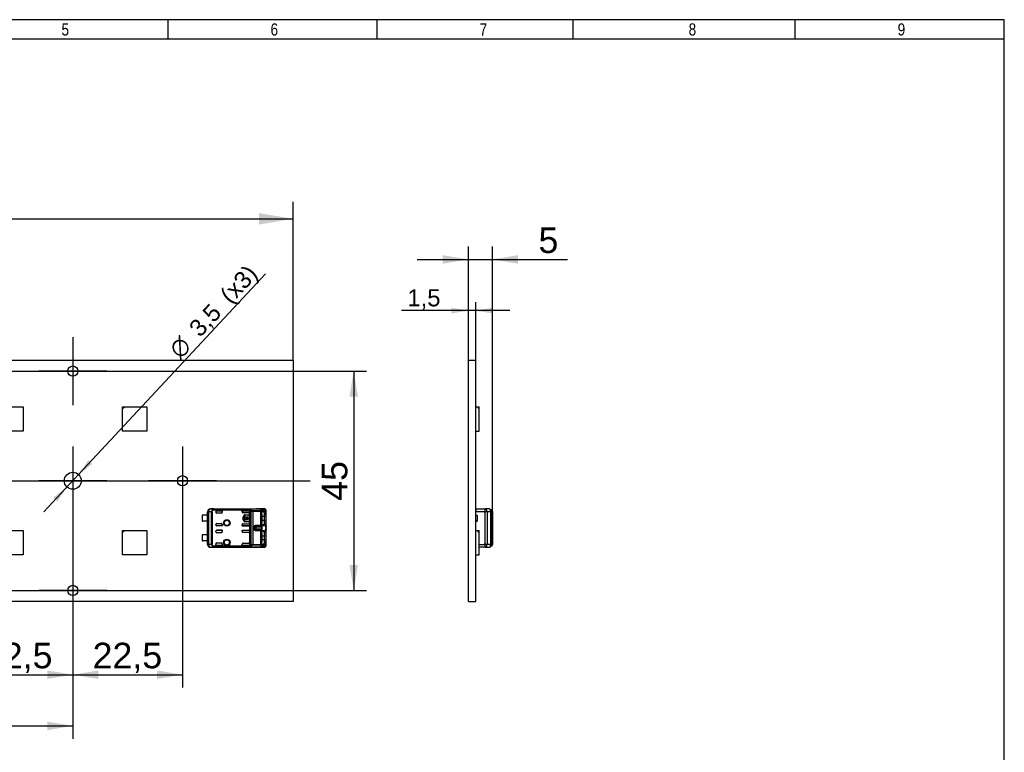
# Model space of a CAD drawing. Header units: millimetres. Extents: x 16 to 406, y 5 to 285.
# Tile 3 of 3: x 204 to 406, y 134 to 285. Entities that reach past the tile are written whole.
import ezdxf
from ezdxf.enums import TextEntityAlignment as Align
from ezdxf.lldxf.tags import DXFTag

# ---------------------------------------------------------------- set-up
doc = ezdxf.new("R2010")
doc.units = ezdxf.units.MM
for name, color, linetype in [('10', 7, 'Continuous'), ('Default', 7, 'Continuous'), ('RECLED_173X50MM_', 7, 'Continuous')]:
    doc.layers.add(name, color=color, linetype=linetype)
doc.styles.add('SEACAD_Arial', font='arial.ttf')
doc.styles.add('SEACAD_Solid_Edge_ANSI1_Symbols', font='semeca1.ttf')
tags = doc.linetypes.add('CENTER2', pattern=[28.575, 19.05, -3.175, 3.175, -3.175]).pattern_tags.tags
tags[10:11] = [DXFTag(74, 4), DXFTag(75, 0), DXFTag(340, '0'), DXFTag(46, 0.0), DXFTag(50, 0.0), DXFTag(44, 0.0), DXFTag(45, 0.0)]
tags[8:9] = [DXFTag(74, 4), DXFTag(75, 0), DXFTag(340, '0'), DXFTag(46, 0.0), DXFTag(50, 0.0), DXFTag(44, 0.0), DXFTag(45, 0.0)]
tags[6:7] = [DXFTag(74, 4), DXFTag(75, 0), DXFTag(340, '0'), DXFTag(46, 0.0), DXFTag(50, 0.0), DXFTag(44, 0.0), DXFTag(45, 0.0)]
tags[4:5] = [DXFTag(74, 4), DXFTag(75, 0), DXFTag(340, '0'), DXFTag(46, 0.0), DXFTag(50, 0.0), DXFTag(44, 0.0), DXFTag(45, 0.0)]
doc.dimstyles.new('ISO', dxfattribs={"dimtxt": 3.5, "dimasz": 3.5, "dimexe": 1.75, "dimexo": 0, "dimgap": 0.875, "dimtad": 1, "dimtxsty": 'SEACAD_Arial', "dimblk1": '_SE_FILLED', "dimblk2": '_SE_FILLED', "dimsah": 1, "dimcen": 1.75, "dimadec": 0, "dimazin": 0, "dimtfac": 0.5, "dimtdec": 3, "dimtmove": 0, "dimatfit": 3, "dimfxl": 1, "dimarcsym": 0})

# ---------------------------------------------------------------- blocks, each defined once
blk = doc.blocks.new('SEANNOT_GROUP2')
at = {"layer": 'Default', "color": 7, "linetype": 'CENTER2'}
for p, q in [((214.54, 219.47), (214.54, 205.47)), ((221.54, 212.47), (207.54, 212.47))]:
    blk.add_line(p, q, dxfattribs=at)
blk = doc.blocks.new('SEANNOT_GROUP3')
at = {"layer": 'Default', "color": 7, "linetype": 'CENTER2'}
for p, q in [((237.04, 196.97), (237.04, 182.97)), ((244.04, 189.97), (230.04, 189.97))]:
    blk.add_line(p, q, dxfattribs=at)
blk = doc.blocks.new('SEANNOT_GROUP4')
at = {"layer": 'Default', "color": 7, "linetype": 'CENTER2'}
for p, q in [((214.54, 196.97), (214.54, 182.97)), ((221.54, 189.97), (207.54, 189.97))]:
    blk.add_line(p, q, dxfattribs=at)
blk = doc.blocks.new('SEANNOT_GROUP14')
at = {"layer": 'Default', "color": 7, "linetype": 'CENTER2'}
for p, q in [((214.54, 174.47), (214.54, 160.47)), ((221.54, 167.47), (207.54, 167.47))]:
    blk.add_line(p, q, dxfattribs=at)
blk = doc.blocks.new('SEANNOT_GROUP15')
at = {"layer": 'Default', "color": 7, "linetype": 'CENTER2'}
blk.add_line((84.04, 189.97), (263.24, 189.97), dxfattribs=at)
blk = doc.blocks.new('SE')
at = {"layer": 'RECLED_173X50MM_', "color": 7, "linetype": 'Continuous'}
for p, q in [((87.54, 165.22), (87.54, 214.72)), ((87.54, 214.72), (259.74, 214.72)), ((259.74, 214.72), (259.74, 165.22)), ((97.74, 205.17), (98.14, 205.17)), ((97.74, 204.77), (98.14, 205.17)), ((97.74, 204.77), (97.74, 205.17)), ((97.74, 200.17), (97.74, 204.77)), ((98.14, 205.17), (102.74, 205.17)), ((102.74, 205.17), (102.74, 200.17)), ((123.14, 205.17), (123.54, 205.17)), ((123.14, 204.77), (123.54, 205.17)), ((123.14, 204.77), (123.14, 205.17)), ((123.14, 200.17), (123.14, 204.77)), ((123.54, 205.17), (128.14, 205.17)), ((128.14, 205.17), (128.14, 200.17)), ((148.54, 205.17), (148.94, 205.17)), ((148.54, 204.77), (148.94, 205.17)), ((148.54, 204.77), (148.54, 205.17)), ((148.54, 200.17), (148.54, 204.77)), ((148.94, 205.17), (153.54, 205.17)), ((153.54, 205.17), (153.54, 200.17)), ((173.94, 205.17), (174.34, 205.17)), ((173.94, 204.77), (174.34, 205.17)), ((173.94, 204.77), (173.94, 205.17)), ((173.94, 200.17), (173.94, 204.77)), ((174.34, 205.17), (178.94, 205.17)), ((178.94, 205.17), (178.94, 200.17)), ((199.34, 205.17), (199.74, 205.17)), ((199.34, 204.77), (199.74, 205.17)), ((199.34, 204.77), (199.34, 205.17)), ((199.34, 200.17), (199.34, 204.77)), ((199.74, 205.17), (204.34, 205.17)), ((204.34, 205.17), (204.34, 200.17)), ((224.74, 205.17), (225.14, 205.17)), ((224.74, 204.77), (225.14, 205.17)), ((224.74, 204.77), (224.74, 205.17)), ((224.74, 200.17), (224.74, 204.77)), ((225.14, 205.17), (229.74, 205.17)), ((229.74, 205.17), (229.74, 200.17)), ((102.74, 200.17), (97.74, 200.17)), ((128.14, 200.17), (123.14, 200.17)), ((153.54, 200.17), (148.54, 200.17)), ((178.94, 200.17), (173.94, 200.17)), ((204.34, 200.17), (199.34, 200.17)), ((229.74, 200.17), (224.74, 200.17)), ((242.79, 184.22), (252.24, 184.22)), ((242.79, 184.22), (242.81, 184.21)), ((243.48, 184.2), (242.81, 184.21)), ((243.27, 184.09), (243.35, 183.93)), ((243.35, 184.11), (250.89, 184.11)), ((243.35, 184.11), (243.35, 183.93)), ((250.83, 183.93), (243.35, 183.93)), ((243.48, 184.2), (253.27, 184.2)), ((243.48, 184.2), (243.48, 184.19)), ((243.48, 184.19), (253.27, 184.19)), ((250.83, 183.91), (250.83, 183.93)), ((250.83, 183.63), (250.83, 183.91)), ((250.83, 183.91), (251.11, 183.77)), ((250.89, 184.11), (251.22, 183.91)), ((252.24, 184.21), (252.24, 184.22)), ((252.24, 184.21), (252.25, 184.21)), ((253.85, 184.21), (252.24, 184.21)), ((253.09, 183.81), (253.16, 184.04)), ((253.16, 184.04), (253.27, 184.19)), ((253.85, 184.21), (253.27, 184.2)), ((253.27, 184.19), (253.27, 184.2)), ((253.46, 184), (254.04, 184.01)), ((254.13, 183.42), (254.13, 183.97)), ((241.09, 182.85), (241.09, 181.7)), ((242.2, 182.9), (241.24, 182.9)), ((242.19, 182.9), (242.19, 183.62)), ((242.21, 183.62), (242.19, 183.62)), ((242.2, 182.9), (242.2, 181.65)), ((242.21, 183.61), (242.21, 183.62)), ((242.35, 183.61), (242.21, 183.61)), ((242.21, 183.61), (242.21, 183.61)), ((242.21, 176.94), (242.21, 183.61)), ((242.97, 183.6), (242.35, 183.61)), ((242.35, 183.61), (242.35, 176.94)), ((243.13, 183.6), (242.97, 183.6)), ((242.97, 176.95), (242.97, 183.6)), ((243.13, 183.6), (243.13, 176.95)), ((243.89, 183.52), (243.89, 183.63)), ((244.09, 183.83), (245.19, 183.83)), ((245.19, 183.83), (244.09, 183.83)), ((244.09, 183.83), (244.09, 183.83)), ((244.99, 183.32), (244.09, 183.32)), ((245.19, 183.83), (245.19, 183.52)), ((245.19, 183.83), (245.19, 183.52)), ((245.19, 183.83), (245.19, 183.83)), ((245.19, 183.52), (245.19, 183.52)), ((249.29, 183.58), (249.29, 183.83)), ((249.29, 183.83), (250.63, 183.83)), ((249.3, 183.83), (249.29, 183.83)), ((249.3, 183.58), (249.29, 183.58)), ((250.63, 183.83), (249.3, 183.83)), ((249.3, 183.58), (249.3, 183.83)), ((250.63, 183.38), (249.49, 183.38)), ((249.5, 181.97), (249.5, 182.57)), ((249.53, 182.57), (249.5, 182.57)), ((249.5, 181.97), (249.53, 181.97)), ((249.53, 181.97), (249.53, 182.57)), ((249.65, 181.78), (249.65, 182.77)), ((249.65, 182.77), (249.78, 182.77)), ((249.78, 182.77), (249.78, 182.34)), ((249.78, 182.34), (249.88, 182.34)), ((249.88, 182.2), (249.78, 182.2)), ((249.78, 182.2), (249.78, 181.78)), ((249.93, 183), (250.53, 183)), ((249.93, 183), (249.93, 182.97)), ((249.93, 182.97), (250.53, 182.97)), ((250.01, 182.34), (250.42, 182.34)), ((250.42, 182.2), (250.01, 182.2)), ((250.13, 182.6), (250.13, 182.47)), ((250.29, 182.47), (250.29, 182.6)), ((250.53, 182.97), (250.53, 183)), ((250.54, 182.34), (250.65, 182.34)), ((250.65, 182.2), (250.54, 182.2)), ((250.63, 183.83), (250.63, 183.83)), ((250.65, 182.34), (250.65, 182.2)), ((250.75, 182.77), (250.73, 182.77)), ((250.73, 182.77), (250.73, 181.77)), ((250.75, 182.77), (250.75, 181.77)), ((250.83, 183.63), (250.83, 183.58)), ((250.83, 180.96), (250.83, 183.58)), ((250.83, 183.58), (250.83, 183.58)), ((251.11, 176.78), (251.11, 183.77)), ((253.09, 183.81), (251.45, 183.81)), ((251.45, 183.81), (251.45, 183.69)), ((251.45, 183.69), (251.45, 176.86)), ((253.09, 183.69), (251.45, 183.69)), ((253.09, 183.69), (253.09, 183.81)), ((253.09, 180.86), (253.09, 183.69)), ((253.28, 183.69), (253.09, 183.69)), ((253.28, 183.69), (253.28, 180.86)), ((253.3, 183.12), (253.3, 181.42)), ((253.89, 182.62), (253.3, 182.62)), ((253.3, 181.92), (253.89, 181.92)), ((253.41, 183.63), (253.57, 183.64)), ((253.85, 183.74), (253.52, 183.73)), ((253.57, 183.64), (253.85, 183.74)), ((253.85, 183.34), (254.13, 183.41)), ((254.19, 183.06), (253.89, 183.02)), ((253.89, 182.62), (253.89, 183.02)), ((254.19, 182.62), (253.89, 182.62)), ((253.89, 181.92), (253.89, 182.62)), ((253.89, 181.92), (254.19, 181.92)), ((253.89, 181.52), (253.89, 181.92)), ((254.19, 183.06), (254.19, 183.82)), ((254.19, 183.03), (254.19, 183.06)), ((254.19, 182.62), (254.19, 183.03)), ((254.19, 181.92), (254.19, 182.62)), ((254.19, 181.51), (254.19, 181.92)), ((242.2, 181.65), (241.24, 181.65)), ((242.19, 178.9), (242.19, 181.65)), ((243.89, 180.92), (243.89, 181.02)), ((244.09, 181.22), (244.99, 181.22)), ((245.19, 180.72), (244.09, 180.72)), ((244.09, 180.72), (244.09, 180.72)), ((245.19, 180.72), (244.09, 180.72)), ((244.09, 179.83), (245.19, 179.83)), ((245.19, 179.83), (244.09, 179.83)), ((244.09, 179.83), (244.09, 179.83)), ((245.19, 181.02), (245.19, 180.72)), ((245.19, 180.72), (245.19, 181.02)), ((245.19, 181.02), (245.19, 181.02)), ((245.19, 180.72), (245.19, 180.72)), ((245.19, 179.83), (245.19, 179.52)), ((245.19, 179.52), (245.19, 179.83)), ((245.19, 179.83), (245.19, 179.83)), ((249.3, 180.97), (249.29, 180.96)), ((249.29, 180.72), (249.29, 180.96)), ((249.3, 180.72), (249.29, 180.72)), ((249.29, 180.72), (250.63, 180.72)), ((249.29, 179.58), (249.29, 179.83)), ((249.29, 179.83), (250.63, 179.83)), ((249.3, 179.83), (249.29, 179.83)), ((249.3, 180.97), (249.3, 180.72)), ((250.63, 180.72), (249.3, 180.72)), ((249.3, 179.83), (249.3, 179.58)), ((249.3, 179.83), (250.63, 179.83)), ((249.49, 181.16), (250.63, 181.16)), ((249.78, 181.78), (249.65, 181.78)), ((250.53, 181.57), (249.93, 181.57)), ((249.93, 181.57), (249.93, 181.55)), ((250.53, 181.55), (249.93, 181.55)), ((250.53, 181.55), (250.53, 181.57)), ((250.63, 180.72), (250.63, 180.72)), ((250.63, 179.83), (250.63, 179.83)), ((250.73, 181.77), (250.75, 181.77)), ((250.83, 180.96), (250.83, 180.92)), ((250.83, 179.63), (250.83, 180.92)), ((251.7, 180.13), (251.7, 180.42)), ((251.7, 180.42), (251.9, 180.39)), ((251.7, 180.13), (251.9, 180.16)), ((251.89, 180.3), (251.89, 180.29)), ((251.89, 180.29), (251.9, 180.16)), ((251.96, 180.61), (251.9, 180.39)), ((252.09, 180.86), (253.09, 180.86)), ((252.09, 180.86), (252.09, 180.73)), ((253.09, 180.73), (252.09, 180.73)), ((252.09, 180.73), (252.09, 180.52)), ((252.09, 180.52), (252.09, 180.03)), ((252.09, 180.52), (253.16, 180.52)), ((253.16, 180.03), (252.09, 180.03)), ((252.09, 180.03), (252.09, 179.81)), ((252.09, 179.81), (253.09, 179.81)), ((252.09, 179.81), (252.09, 179.69)), ((253.09, 180.73), (253.09, 180.86)), ((253.09, 180.86), (253.28, 180.86)), ((253.16, 180.52), (253.09, 180.73)), ((253.09, 179.81), (253.16, 180.03)), ((253.09, 179.69), (253.09, 179.81)), ((253.57, 180.91), (253.41, 180.91)), ((253.52, 180.81), (253.85, 180.81)), ((253.85, 180.81), (253.57, 180.91)), ((254.13, 181.13), (253.85, 181.2)), ((253.89, 181.52), (254.19, 181.48)), ((254.13, 179.42), (254.13, 181.13)), ((254.19, 181.48), (254.19, 181.51)), ((254.19, 180.69), (254.19, 181.48)), ((254.19, 180.69), (254.19, 180.67)), ((254.19, 179.88), (254.19, 179.85)), ((254.19, 179.06), (254.19, 179.85)), ((97.74, 179.77), (98.14, 179.77)), ((97.74, 179.37), (98.14, 179.77)), ((97.74, 179.37), (97.74, 179.77)), ((97.74, 174.77), (97.74, 179.37)), ((98.14, 179.77), (102.74, 179.77)), ((102.74, 179.77), (102.74, 174.77)), ((123.14, 179.77), (123.54, 179.77)), ((123.14, 179.37), (123.54, 179.77)), ((123.14, 179.37), (123.14, 179.77)), ((123.14, 174.77), (123.14, 179.37)), ((123.54, 179.77), (128.14, 179.77)), ((128.14, 179.77), (128.14, 174.77)), ((148.54, 179.77), (148.94, 179.77)), ((148.54, 179.37), (148.94, 179.77)), ((148.54, 179.37), (148.54, 179.77)), ((148.54, 174.77), (148.54, 179.37)), ((148.94, 179.77), (153.54, 179.77)), ((153.54, 179.77), (153.54, 174.77)), ((173.94, 179.77), (174.34, 179.77)), ((173.94, 179.37), (174.34, 179.77)), ((173.94, 179.37), (173.94, 179.77)), ((173.94, 174.77), (173.94, 179.37)), ((174.34, 179.77), (178.94, 179.77)), ((178.94, 179.77), (178.94, 174.77)), ((199.34, 179.77), (199.74, 179.77)), ((199.34, 179.37), (199.74, 179.77)), ((199.34, 179.37), (199.34, 179.77)), ((199.34, 174.77), (199.34, 179.37)), ((199.74, 179.77), (204.34, 179.77)), ((204.34, 179.77), (204.34, 174.77)), ((224.74, 179.77), (225.14, 179.77)), ((224.74, 179.37), (225.14, 179.77)), ((224.74, 179.37), (224.74, 179.77)), ((224.74, 174.77), (224.74, 179.37)), ((225.14, 179.77), (229.74, 179.77)), ((229.74, 179.77), (229.74, 174.77)), ((241.09, 178.85), (241.09, 177.7)), ((242.2, 178.9), (241.24, 178.9)), ((242.2, 178.9), (242.2, 177.65)), ((243.89, 179.52), (243.89, 179.63)), ((244.99, 179.32), (244.09, 179.32)), ((245.19, 179.52), (245.19, 179.52)), ((249.3, 179.58), (249.29, 179.58)), ((250.63, 179.38), (249.49, 179.38)), ((250.83, 179.63), (250.83, 179.58)), ((250.83, 176.96), (250.83, 179.58)), ((253.09, 179.69), (252.09, 179.69)), ((253.09, 176.86), (253.09, 179.69)), ((253.28, 179.69), (253.09, 179.69)), ((253.28, 179.69), (253.28, 176.86)), ((253.3, 179.12), (253.3, 177.42)), ((253.89, 178.62), (253.3, 178.62)), ((253.3, 177.92), (253.89, 177.92)), ((253.41, 179.63), (253.57, 179.64)), ((253.85, 179.74), (253.52, 179.73)), ((253.57, 179.64), (253.85, 179.74)), ((254.13, 179.42), (253.85, 179.35)), ((254.19, 179.06), (253.89, 179.02)), ((253.89, 178.62), (253.89, 179.02)), ((253.89, 177.92), (253.89, 178.62)), ((254.19, 178.62), (253.89, 178.62)), ((253.89, 177.52), (253.89, 177.92)), ((253.89, 177.92), (254.19, 177.92)), ((254.19, 179.03), (254.19, 179.06)), ((254.19, 178.62), (254.19, 179.03)), ((254.19, 177.92), (254.19, 178.62)), ((254.19, 177.51), (254.19, 177.92)), ((242.2, 177.65), (241.24, 177.65)), ((242.19, 176.92), (242.19, 177.65)), ((242.19, 176.92), (242.21, 176.92)), ((242.21, 176.94), (242.35, 176.94)), ((242.21, 176.92), (242.21, 176.94)), ((242.21, 176.94), (242.21, 176.94)), ((242.35, 176.94), (242.97, 176.95)), ((242.81, 176.34), (242.79, 176.32)), ((242.79, 176.32), (252.24, 176.32)), ((242.81, 176.34), (243.48, 176.35)), ((242.97, 176.95), (243.13, 176.95)), ((243.27, 176.46), (243.35, 176.62)), ((243.27, 176.46), (243.27, 176.45)), ((243.35, 176.62), (250.83, 176.62)), ((243.35, 176.62), (243.35, 176.44)), ((250.89, 176.44), (243.35, 176.44)), ((253.27, 176.35), (243.48, 176.35)), ((243.48, 176.35), (243.48, 176.35)), ((243.48, 176.35), (253.27, 176.35)), ((243.89, 176.92), (243.89, 177.02)), ((244.09, 177.22), (244.99, 177.22)), ((245.19, 176.72), (244.09, 176.72)), ((244.09, 176.72), (244.09, 176.72)), ((245.19, 176.72), (244.09, 176.72)), ((245.19, 177.02), (245.19, 176.72)), ((245.19, 177.02), (245.19, 177.02)), ((245.19, 177.02), (245.19, 176.72)), ((245.19, 176.72), (245.19, 176.72)), ((249.3, 176.97), (249.29, 176.96)), ((249.29, 176.72), (249.29, 176.96)), ((249.3, 176.72), (249.29, 176.72)), ((249.29, 176.72), (250.63, 176.72)), ((249.3, 176.72), (249.3, 176.97)), ((250.63, 176.72), (249.3, 176.72)), ((249.49, 177.16), (250.63, 177.16)), ((250.63, 176.72), (250.63, 176.72)), ((250.83, 176.96), (250.83, 176.92)), ((250.83, 176.96), (250.83, 176.96)), ((250.83, 176.64), (250.83, 176.92)), ((251.22, 176.64), (250.89, 176.44)), ((251.45, 176.86), (253.09, 176.86)), ((251.45, 176.86), (251.45, 176.73)), ((253.09, 176.73), (251.45, 176.73)), ((252.25, 176.33), (252.24, 176.33)), ((252.24, 176.32), (252.24, 176.33)), ((252.24, 176.33), (253.85, 176.33)), ((253.09, 176.73), (253.09, 176.86)), ((253.09, 176.86), (253.28, 176.86)), ((253.16, 176.51), (253.09, 176.73)), ((253.27, 176.35), (253.16, 176.51)), ((253.27, 176.35), (253.85, 176.33)), ((253.27, 176.35), (253.27, 176.35)), ((253.57, 176.91), (253.41, 176.91)), ((254.04, 176.53), (253.46, 176.55)), ((253.52, 176.81), (253.85, 176.81)), ((253.85, 176.81), (253.57, 176.91)), ((254.13, 177.13), (253.85, 177.2)), ((253.89, 177.52), (254.19, 177.48)), ((254.13, 176.57), (254.13, 177.13)), ((254.19, 177.48), (254.19, 177.51)), ((254.19, 176.73), (254.19, 177.48)), ((102.74, 174.77), (97.74, 174.77)), ((128.14, 174.77), (123.14, 174.77)), ((153.54, 174.77), (148.54, 174.77)), ((178.94, 174.77), (173.94, 174.77)), ((204.34, 174.77), (199.34, 174.77)), ((229.74, 174.77), (224.74, 174.77)), ((259.74, 165.22), (87.54, 165.22))]:
    blk.add_line(p, q, dxfattribs=at)
for centre, radius in [((112.94, 212.47), 1.05), ((163.74, 212.47), 1.05), ((214.54, 212.47), 1.05), ((90.44, 189.97), 1.05), ((112.94, 189.97), 1.75), ((135.44, 189.97), 1.05), ((141.24, 189.97), 1.05), ((163.74, 189.97), 1.75), ((186.24, 189.97), 1.05), ((192.04, 189.97), 1.05), ((214.54, 189.97), 1.75), ((237.04, 189.97), 1.05), ((246.14, 181.32), 0.657), ((246.14, 181.32), 0.586), ((246.14, 181.32), 0.552), ((246.14, 181.32), 0.55), ((246.14, 177.32), 0.657), ((246.14, 177.32), 0.586), ((246.14, 177.32), 0.552), ((246.14, 177.32), 0.55), ((112.94, 167.47), 1.05), ((163.74, 167.47), 1.05), ((214.54, 167.47), 1.05)]:
    blk.add_circle(centre, radius, dxfattribs=at)
for centre, radius, start, end in [((242.81, 183.61), 0.6, 90.004, 179.9956), ((243.55, 183.59), 0.581, 119.457, 178.84), ((243.34, 183.9), 0.213, 87.5513, 111.0362), ((251.66, 183.76), 0.848, 155.6734, 168.4245), ((251.48, 183.59), 0.416, 128.9398, 154.2406), ((251.47, 184.18), 0.363, 227.5953, 267.0776), ((253.1, 183.78), 0.262, 19.7317, 77.0474), ((253.25, 183.99), 0.207, 3.1147, 84.8365), ((254.18, 183.44), 0.935, 152.0828, 164.2359), ((253.66, 183.72), 0.346, 126.1301, 153.8376), ((253.85, 183.88), 0.334, 46.0862, 90.7925), ((253.84, 184.02), 0.195, 358.4846, 87.9947), ((253.81, 183.85), 0.378, 9.6947, 37.3605), ((241.24, 182.65), 0.25, 90, 126.8699), ((244.09, 183.52), 0.2, 180, 270), ((249.93, 182.57), 0.426, 90, 180), ((249.93, 181.97), 0.426, 180, 270), ((249.93, 182.57), 0.4, 90, 180), ((249.93, 181.97), 0.4, 180, 270), ((250.21, 182.27), 0.337, 104.2042, 168.6727), ((250.21, 182.27), 0.337, 191.3273, 348.6727), ((250.21, 182.27), 0.217, 112.432, 162.2153), ((250.21, 182.27), 0.217, 197.7847, 342.2153), ((250.21, 182.27), 0.337, 11.3273, 75.7958), ((250.21, 182.27), 0.217, 17.7847, 67.568), ((250.53, 182.77), 0.226, 0, 90), ((250.53, 182.77), 0.2, 0, 90), ((251.46, 184.52), 0.832, 245.0685, 269.2655), ((253.06, 183.57), 0.249, 29.2716, 83.1726), ((252.93, 183.06), 0.97, 358.0249, 17.1465), ((253.45, 183.12), 0.741, 355.7637, 23.6318), ((241.24, 181.9), 0.25, 233.1301, 270), ((244.09, 181.02), 0.2, 90, 180), ((250.53, 181.77), 0.2, 270, 0), ((250.53, 181.77), 0.226, 270, 360), ((252.56, 180.32), 0.668, 174.1343, 181.3005), ((253.06, 180.98), 0.249, 276.8284, 330.7273), ((253.06, 179.57), 0.249, 29.2767, 83.1684), ((253.11, 180.77), 0.253, 281.5705, 340.7471), ((253.11, 179.78), 0.253, 19.2531, 78.4293), ((254.2, 179.43), 0.962, 153.0574, 164.1819), ((252.32, 180.27), 1.1, 338.1484, 21.8517), ((252.78, 181.51), 1.12, 344.1159, 0.7245), ((253.45, 181.43), 0.742, 336.3726, 4.2627), ((256.03, 180.27), 1.88, 167.923, 192.103), ((256.42, 180.27), 2.26, 170.3484, 189.6847), ((241.24, 178.65), 0.25, 90, 126.8699), ((244.09, 179.52), 0.2, 180, 270), ((252.91, 179.06), 0.986, 358.1205, 17.0508), ((253.44, 179.12), 0.758, 355.9497, 23.3956), ((241.24, 177.9), 0.25, 233.1301, 270), ((242.81, 176.94), 0.6, 180.0044, 269.9972), ((243.57, 176.97), 0.593, 181.8595, 239.9225), ((243.35, 176.65), 0.213, 248.6596, 272.1387), ((244.09, 177.02), 0.2, 90, 180), ((250.34, 177.93), 1.39, 290.5133, 303.6746), ((251.25, 176.66), 0.427, 186.3279, 211.9726), ((251.46, 176.03), 0.829, 90.6971, 114.9695), ((251.47, 176.37), 0.368, 93.1464, 132.1822), ((253.06, 176.98), 0.249, 276.8293, 330.7266), ((253.11, 176.75), 0.252, 281.6615, 341.5714), ((253.25, 176.56), 0.207, 275.1481, 356.8921), ((254.18, 177.11), 0.934, 195.762, 207.932), ((253.66, 176.83), 0.346, 206.1713, 233.8588), ((253.85, 176.67), 0.334, 269.1872, 313.9663), ((252.78, 177.51), 1.12, 344.1161, 0.7254), ((253.84, 176.53), 0.195, 272.0087, 1.5161), ((253.83, 176.69), 0.364, 313.708, 351.2949), ((253.97, 176.55), 0.167, 312.1258, 8.1629), ((253.45, 177.43), 0.741, 336.3608, 4.2684)]:
    blk.add_arc(centre, radius, start, end, dxfattribs=at)
for centre, major_axis, ratio, start_param, end_param in [((242.79, 183.62), (0.424, -0.424), 0.999924, 2.35623, 3.926978), ((242.81, 183.61), (0.006, 0.6), 0.766027, 0.013567, 1.579437), ((252.24, 183.62), (0, 0.6), 0.999962, 6.103357, 6.283185), ((253.27, 184), (-0.005, 0.2), 0.939661, 4.689874, 6.25773), ((254.04, 183.11), (-0.001, -0.902), 0.342128, 2.840825, 3.150345), ((253.95, 183.97), (-0.134, -0.148), 0.8975, 2.254597, 3.141363), ((244.09, 183.63), (0, -0.2), 0.999994, 3.141593, 4.712389), ((244.09, 183.63), (0, -0.2), 0.999994, 3.141593, 4.712375), ((244.99, 183.52), (-0.2, 0), 0.999848, 1.570796, 3.141593), ((244.99, 183.52), (-0.2, 0), 0.999848, 1.570796, 3.141593), ((249.49, 183.58), (0.141, -0.141), 0.999695, 3.926839, 5.497939), ((249.5, 183.58), (0.141, -0.141), 0.999695, 3.932239, 4.712389), ((250.63, 183.63), (0, -0.2), 0.999994, 1.570796, 3.141593), ((250.63, 183.63), (0, -0.2), 0.999994, 1.570796, 3.141593), ((250.63, 183.58), (0, -0.2), 0.999848, 0, 1.570796), ((244.09, 180.92), (0, 0.2), 0.999994, 1.570796, 3.141593), ((244.09, 180.92), (0, 0.2), 0.999994, 1.570796, 3.141593), ((244.09, 179.63), (0, -0.2), 0.999994, 3.141593, 4.712389), ((244.09, 179.63), (0, -0.2), 0.999994, 3.141593, 4.712389), ((244.99, 181.02), (-0.2, 0), 0.999848, 3.141593, 4.712389), ((244.99, 181.02), (-0.2, 0), 0.999848, 3.141593, 4.712389), ((249.49, 180.96), (0.141, 0.141), 0.999695, 0.785246, 2.356347), ((249.5, 180.97), (0.141, 0.141), 0.999695, 1.570796, 2.356347), ((250.63, 180.96), (0, 0.2), 0.999848, 4.712389, 6.283185), ((250.63, 180.92), (0, 0.2), 0.999994, 3.141593, 4.712389), ((250.63, 180.92), (0, 0.2), 0.999994, 3.141593, 4.712389), ((250.63, 179.63), (0, -0.2), 0.999994, 1.570796, 3.141593), ((250.63, 179.63), (0, -0.2), 0.999994, 1.570796, 3.141593), ((252.09, 180.36), (-0.2, 0), 0.821429, 4.712389, 6.100671), ((252.09, 180.19), (0.2, 0), 0.821429, 3.324107, 4.712389), ((253.52, 181.47), (0, -0.938), 0.34202, -0.859272, -0.576897), ((244.99, 179.52), (-0.2, 0), 0.999848, 1.570796, 3.141593), ((244.99, 179.52), (-0.2, 0), 0.999848, 1.570796, 3.141593), ((249.49, 179.58), (0.141, -0.141), 0.999695, 3.926838, 5.497939), ((249.5, 179.58), (0.141, -0.141), 0.999695, 3.926838, 4.712389), ((250.63, 179.58), (0, -0.2), 0.999848, 0, 1.570796), ((242.79, 176.92), (0.424, 0.424), 0.999924, 2.356207, 3.926956), ((242.81, 176.94), (-0.006, 0.6), 0.766027, 1.562157, 3.128038), ((244.09, 176.92), (0, 0.2), 0.999994, 1.570796, 3.141593), ((244.09, 176.92), (0, 0.2), 0.999994, 1.57081, 3.141593), ((244.99, 177.02), (-0.2, 0), 0.999848, 3.141593, 4.712389), ((244.99, 177.02), (-0.2, 0), 0.999848, 3.141593, 4.712389), ((249.49, 176.96), (0.141, 0.141), 0.999695, 0.785246, 2.356347), ((249.5, 176.97), (0.141, 0.141), 0.999695, 1.570796, 2.356347), ((250.63, 176.96), (0, 0.2), 0.999848, 4.712389, 6.283185), ((250.63, 176.92), (0, 0.2), 0.999994, 3.141593, 4.712389), ((250.63, 176.92), (0, 0.2), 0.999994, 3.141593, 4.712389), ((252.24, 176.92), (0, 0.6), 0.999962, 3.141593, 3.321418), ((253.27, 176.55), (0.005, 0.2), 0.939661, 3.166998, 4.734915), ((254.04, 177.43), (0, 0.9), 0.34204, 3.132956, 3.443098), ((253.99, 176.73), (0.2, 0), 0.754543, 6.071728, 6.283069)]:
    blk.add_ellipse(centre, major_axis=major_axis, ratio=ratio, start_param=start_param, end_param=end_param, dxfattribs=at)
for points, degree in [([(243.13, 183.6), (243.13, 183.65), (243.15, 183.73), (243.22, 183.84), (243.3, 183.9), (243.35, 183.93)], 3), ([(254.13, 181.13), (254.02, 180.81), (253.85, 180.81)], 2), ([(253.85, 179.74), (254.02, 179.74), (254.13, 179.42)], 2), ([(243.35, 176.62), (243.3, 176.65), (243.22, 176.71), (243.15, 176.82), (243.13, 176.9), (243.13, 176.95)], 3), ([(250.83, 176.64), (250.83, 176.63), (250.83, 176.63), (250.83, 176.62), (250.83, 176.62), (250.83, 176.62)], 3), ([(254.13, 177.13), (254.02, 176.81), (253.85, 176.81)], 2)]:
    blk.add_open_spline(points, degree=degree, dxfattribs=at)
for points, degree, knots in [([(243.27, 184.09), (243.28, 184.11), (243.29, 184.13), (243.32, 184.16), (243.35, 184.18), (243.4, 184.2), (243.45, 184.2), (243.48, 184.2)], 3, [0, 0, 0, 0, 0.233305, 0.418726, 0.557587, 0.771407, 1, 1, 1, 1]), ([(243.48, 184.19), (243.47, 184.19), (243.45, 184.19), (243.42, 184.19), (243.4, 184.18), (243.38, 184.17), (243.37, 184.15), (243.36, 184.13), (243.35, 184.12), (243.35, 184.11)], 3, [0, 0, 0, 0, 0.113395, 0.227464, 0.348898, 0.483291, 0.634809, 0.806373, 1, 1, 1, 1]), ([(254.19, 183.82), (254.19, 183.83), (254.19, 183.87), (254.18, 183.91), (254.16, 183.95), (254.14, 183.96), (254.13, 183.97)], 3, [0, 0, 0, 0, 0.244606, 0.491396, 0.742515, 1, 1, 1, 1]), ([(253.3, 183.12), (253.3, 183.37), (253.36, 183.55), (253.43, 183.73), (253.52, 183.73)], 2, [0, 0, 0, 0.5, 0.5, 1, 1, 1]), ([(253.85, 183.34), (253.84, 183.37), (253.82, 183.41), (253.79, 183.47), (253.75, 183.53), (253.71, 183.57), (253.66, 183.61), (253.62, 183.63), (253.58, 183.63), (253.57, 183.64)], 3, [0, 0, 0, 0, 0.119171, 0.246227, 0.381178, 0.524029, 0.674783, 0.83344, 1, 1, 1, 1]), ([(253.85, 183.74), (253.93, 183.74), (254, 183.65), (254.08, 183.57), (254.13, 183.42)], 2, [0, 0, 0, 0.5, 0.5, 1, 1, 1]), ([(251.7, 180.42), (251.74, 180.6), (251.84, 180.72), (251.89, 180.78), (251.96, 180.82), (252.02, 180.85), (252.09, 180.86)], 2, [0, 0, 0, 0.5, 0.5, 0.75, 0.75, 1, 1, 1]), ([(252.09, 179.69), (251.95, 179.7), (251.84, 179.82), (251.79, 179.88), (251.75, 179.96), (251.72, 180.04), (251.7, 180.13)], 2, [0, 0, 0, 0.5, 0.5, 0.75, 0.75, 1, 1, 1]), ([(251.9, 180.16), (251.9, 180.14), (251.91, 180.09), (251.93, 180.01), (251.96, 179.95), (251.99, 179.89), (252.02, 179.85), (252.06, 179.83), (252.08, 179.82), (252.09, 179.81)], 3, [0, 0, 0, 0, 0.180622, 0.363866, 0.549849, 0.69593, 0.816556, 0.915955, 1, 1, 1, 1]), ([(252.09, 180.73), (252.09, 180.73), (252.07, 180.73), (252.05, 180.72), (252.02, 180.7), (251.99, 180.66), (251.98, 180.63), (251.96, 180.61)], 3, [0, 0, 0, 0, 0.116292, 0.245911, 0.39736, 0.643352, 1, 1, 1, 1]), ([(253.16, 180.03), (253.17, 180.04), (253.18, 180.06), (253.2, 180.1), (253.22, 180.14), (253.23, 180.19), (253.23, 180.24), (253.23, 180.3), (253.23, 180.35), (253.22, 180.4), (253.2, 180.45), (253.18, 180.49), (253.17, 180.51), (253.16, 180.52)], 3, [0, 0, 0, 0, 0.095482, 0.187791, 0.277611, 0.365684, 0.452798, 0.539767, 0.627407, 0.716518, 0.80786, 0.90214, 1, 1, 1, 1]), ([(253.52, 180.81), (253.43, 180.82), (253.36, 181), (253.3, 181.17), (253.3, 181.42)], 2, [0, 0, 0, 0.5, 0.5, 1, 1, 1]), ([(253.57, 180.91), (253.58, 180.91), (253.61, 180.91), (253.65, 180.93), (253.68, 180.95), (253.73, 181), (253.79, 181.07), (253.83, 181.16), (253.85, 181.2)], 3, [0, 0, 0, 0, 0.13162, 0.259649, 0.384096, 0.504969, 0.752582, 1, 1, 1, 1]), ([(253.3, 179.12), (253.3, 179.37), (253.36, 179.55), (253.43, 179.73), (253.52, 179.73)], 2, [0, 0, 0, 0.5, 0.5, 1, 1, 1]), ([(253.85, 179.35), (253.84, 179.37), (253.82, 179.41), (253.79, 179.47), (253.75, 179.53), (253.71, 179.57), (253.66, 179.61), (253.62, 179.63), (253.58, 179.63), (253.57, 179.64)], 3, [0, 0, 0, 0, 0.119189, 0.246257, 0.381214, 0.524065, 0.674813, 0.833458, 1, 1, 1, 1]), ([(243.48, 176.35), (243.47, 176.35), (243.44, 176.35), (243.4, 176.35), (243.37, 176.36), (243.33, 176.38), (243.3, 176.4), (243.28, 176.43), (243.27, 176.45)], 3, [0, 0, 0, 0, 0.122214, 0.238699, 0.352338, 0.466231, 0.68875, 1, 1, 1, 1]), ([(243.35, 176.44), (243.36, 176.43), (243.36, 176.41), (243.38, 176.38), (243.4, 176.37), (243.44, 176.36), (243.47, 176.35), (243.48, 176.35)], 3, [0, 0, 0, 0, 0.264912, 0.488067, 0.676456, 0.841557, 1, 1, 1, 1]), ([(253.52, 176.81), (253.43, 176.82), (253.36, 177), (253.3, 177.17), (253.3, 177.42)], 2, [0, 0, 0, 0.5, 0.5, 1, 1, 1]), ([(253.57, 176.91), (253.58, 176.91), (253.61, 176.91), (253.65, 176.93), (253.68, 176.95), (253.73, 177), (253.79, 177.07), (253.83, 177.16), (253.85, 177.2)], 3, [0, 0, 0, 0, 0.13162, 0.259649, 0.384096, 0.504969, 0.752582, 1, 1, 1, 1]), ([(254.13, 176.57), (254.14, 176.58), (254.16, 176.59), (254.17, 176.62), (254.19, 176.65), (254.19, 176.69), (254.19, 176.72), (254.19, 176.73)], 3, [0, 0, 0, 0, 0.206395, 0.408543, 0.607471, 0.804252, 1, 1, 1, 1])]:
    blk.add_open_spline(points, degree=degree, knots=knots, dxfattribs=at)
blk.add_rational_spline([(251.11, 176.78), (251.14, 176.72), (251.18, 176.67), (251.22, 176.64)], [1.05939443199, 0.980194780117, 0.980201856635, 1.05941566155], degree=3, dxfattribs=at)
blk = doc.blocks.new('SE1')
at = {"layer": 'RECLED_173X50MM_', "color": 7, "linetype": 'Continuous'}
for p, q in [((295.7, 214.72), (297.2, 214.72)), ((295.7, 165.22), (295.7, 214.72)), ((297.2, 165.22), (297.2, 214.72)), ((297.2, 205.17), (297.81, 205.17)), ((297.81, 205.17), (297.91, 205.17)), ((297.81, 204.77), (297.81, 205.17)), ((297.91, 204.77), (297.81, 204.77)), ((297.91, 204.77), (297.91, 205.17)), ((297.91, 200.17), (297.91, 204.77)), ((297.2, 200.17), (297.91, 200.17)), ((297.25, 184.22), (299.15, 184.21)), ((297.25, 184.22), (297.25, 183.62)), ((299.95, 184.2), (299.15, 184.21)), ((299.99, 184.2), (299.97, 184.2)), ((300.35, 183.6), (300.35, 183.93)), ((297.23, 183.47), (297.2, 183.47)), ((297.2, 182.75), (297.3, 182.85)), ((297.25, 183.47), (297.23, 183.47)), ((297.23, 183.47), (297.25, 183.47)), ((297.25, 182.8), (297.25, 183.62)), ((298.97, 183.62), (297.25, 183.62)), ((297.3, 182.85), (297.35, 182.9)), ((297.5, 182.85), (297.3, 182.85)), ((297.35, 182.9), (297.5, 182.9)), ((297.5, 182.85), (297.5, 182.9)), ((297.5, 182.85), (297.5, 181.7)), ((298.97, 183.61), (298.97, 183.62)), ((298.97, 183.61), (299.15, 183.61)), ((299.53, 183.61), (299.15, 183.61)), ((299.15, 176.94), (299.15, 183.61)), ((300.28, 183.6), (299.53, 183.61)), ((299.53, 183.61), (299.53, 176.94)), ((300.35, 183.6), (300.28, 183.6)), ((300.28, 176.95), (300.28, 183.6)), ((300.35, 183.6), (300.35, 176.95)), ((300.54, 176.78), (300.54, 183.77)), ((300.65, 183.69), (300.65, 176.86)), ((297.3, 181.7), (297.2, 181.8)), ((297.2, 181.07), (297.23, 181.07)), ((297.25, 181.07), (297.23, 181.07)), ((297.25, 181.07), (297.23, 181.07)), ((297.25, 179.77), (297.25, 181.75)), ((297.35, 181.65), (297.3, 181.7)), ((297.3, 181.7), (297.5, 181.7)), ((297.5, 181.65), (297.35, 181.65)), ((297.5, 181.65), (297.5, 181.7)), ((297.2, 179.77), (297.81, 179.77)), ((297.81, 179.77), (297.91, 179.77)), ((297.81, 179.37), (297.81, 179.77)), ((297.91, 179.37), (297.81, 179.37)), ((297.91, 179.37), (297.91, 179.77)), ((297.91, 174.77), (297.91, 179.37)), ((297.91, 176.92), (298.97, 176.92)), ((299.15, 176.34), (297.91, 176.33)), ((298.97, 176.92), (298.97, 176.94)), ((299.15, 176.94), (298.97, 176.94)), ((299.15, 176.94), (299.53, 176.94)), ((299.15, 176.34), (299.95, 176.35)), ((299.53, 176.94), (300.28, 176.95)), ((299.98, 176.35), (299.99, 176.35)), ((300.28, 176.95), (300.35, 176.95)), ((300.35, 176.62), (300.35, 176.95)), ((297.2, 174.77), (297.91, 174.77)), ((295.7, 165.22), (297.2, 165.22))]:
    blk.add_line(p, q, dxfattribs=at)
for centre, radius, start, end in [((299.8, 183.41), 0.806, 58.2743, 78.7569), ((299.75, 183.12), 1.1, 76.0815, 76.8467), ((299.9, 183.83), 0.373, 71.5464, 74.0096), ((299.75, 183.12), 1.1, 63.5587, 75.8915), ((298.4, 183.64), 1.88, 358.7673, 13.9784), ((299.75, 183.12), 1.1, 45.6085, 63.6117), ((300.15, 183.93), 0.2, 0, 63.6124), ((299.9, 183.11), 0.919, 45.771, 60.9204), ((300.39, 183.81), 0.154, 341.8539, 37.917), ((299.75, 183.12), 1.1, 38.2885, 44.835), ((299.86, 182.73), 1.24, 50.6917, 56.7499), ((299.74, 183.12), 1.11, 38.9636, 39.2481), ((300.45, 183.69), 0.201, 30.1153, 38.7905), ((300.57, 183.76), 0.0588, 5.7171, 34.821), ((300.47, 183.7), 0.179, 357.7671, 26.4584), ((299.95, 176.55), 0.2, 270.4996, 283.1538), ((299.89, 176.83), 0.493, 284.0755, 287.9466), ((299.75, 177.42), 1.1, 284.1166, 296.5013), ((298.61, 176.88), 1.67, 345.1918, 2.32), ((300.15, 176.62), 0.2, 296.3877, 0.0048), ((299.78, 177.39), 1.05, 297.1581, 314.655), ((299.91, 177.42), 0.897, 298.8899, 314.418), ((299.9, 177.77), 1.18, 303.0671, 309.4522), ((299.76, 177.42), 1.08, 319.8665, 321.204), ((300.45, 176.86), 0.2, 321.0584, 359.9999)]:
    blk.add_arc(centre, radius, start, end, dxfattribs=at)
for centre, major_axis, ratio, start_param, end_param in [((299.15, 183.61), (-0.005, -0.6), 0.008726, 1.570872, 3.1416), ((299.15, 183.61), (0.005, 0.6), 0.642773, 4.717324, 6.283185), ((300.15, 183.93), (-0.2, 0), 0.887529, 3.141538, 4.336759), ((299.15, 176.94), (-0.005, 0.6), 0.642773, 3.141571, 4.707452), ((299.15, 176.94), (-0.005, 0.6), 0.008726, 3.141566, 4.712313), ((300.15, 176.62), (0.2, 0), 0.887457, 5.221928, 6.283052)]:
    blk.add_ellipse(centre, major_axis=major_axis, ratio=ratio, start_param=start_param, end_param=end_param, dxfattribs=at)
for points, degree in [([(299.95, 184.2), (299.97, 184.2), (299.98, 184.2), (300, 184.19)], 3), ([(300.24, 176.46), (300.23, 176.46), (300.22, 176.45)], 2)]:
    blk.add_open_spline(points, degree=degree, dxfattribs=at)
for points, knots in [([(300.24, 184.11), (300.23, 184.11), (300.23, 184.11), (300.22, 184.1), (300.22, 184.09)], [0, 0, 0, 0, 0.490273, 1, 1, 1, 1]), ([(299.95, 176.35), (299.97, 176.35), (299.99, 176.35), (300.08, 176.38), (300.16, 176.42), (300.22, 176.45)], [0, 0, 0, 0, 0.238834, 0.466357, 1, 1, 1, 1]), ([(300.22, 176.45), (300.22, 176.45), (300.23, 176.45), (300.23, 176.44), (300.23, 176.44), (300.24, 176.44), (300.24, 176.44)], [0, 0, 0, 0, 0.211713, 0.474031, 0.694983, 1, 1, 1, 1]), ([(300.53, 176.65), (300.54, 176.66), (300.56, 176.68), (300.59, 176.72), (300.61, 176.75), (300.63, 176.79), (300.64, 176.82), (300.64, 176.84), (300.64, 176.85)], [0, 0, 0, 0, 0.208217, 0.404048, 0.597755, 0.747229, 0.90316, 1, 1, 1, 1])]:
    blk.add_open_spline(points, degree=3, knots=knots, dxfattribs=at)
for points, weights in [([(300.53, 176.65), (300.52, 176.65), (300.52, 176.64), (300.52, 176.64)], [1.03409064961, 1.04136739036, 1.049809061, 1.05941566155]), ([(300.54, 176.78), (300.56, 176.73), (300.55, 176.68), (300.53, 176.65)], [1.05939443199, 0.989799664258, 0.981365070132, 1.03409064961])]:
    blk.add_rational_spline(points, weights, degree=3, dxfattribs=at)
blk = doc.blocks.new('DMBLK44')
at = {"layer": 'Default', "linetype": 'Continuous'}
for points in [[(292.2, 225.47), (292.2, 224.3), (295.7, 224.88)], [(300.7, 225.47), (297.2, 224.88), (300.7, 224.3)]]:
    blk.add_hatch(color=7, dxfattribs=at).paths.add_polyline_path(points)
at = {"layer": 'Default', "color": 7, "linetype": 'Continuous'}
for p, q in [((295.7, 214.72), (295.7, 226.63)), ((297.2, 214.72), (297.2, 226.63)), ((304.2, 224.88), (281.96, 224.88))]:
    blk.add_line(p, q, dxfattribs=at)
at = {"layer": 'Default', "color": 7, "linetype": 'Continuous', "style": 'SEACAD_Arial'}
blk.add_text('1,5', height=3.5, dxfattribs=at).set_placement((283.19, 229.26), align=Align.TOP_LEFT)
blk = doc.blocks.new('_SE_FILLED')
at = {"color": 0}
blk.add_line((0, 0), (-1, 0), dxfattribs=at)
blk.add_solid([(0, 0), (-1, -0.1665), (-1, 0.1665), (0, 0)], dxfattribs=at)
blk = doc.blocks.new('DMBLK45')
at = {"layer": 'Default', "linetype": 'Continuous'}
for points in [[(273.05, 207.22), (272.18, 212.47), (271.3, 207.22)], [(273.05, 172.72), (271.3, 172.72), (272.18, 167.47)]]:
    blk.add_hatch(color=7, dxfattribs=at).paths.add_polyline_path(points)
at = {"layer": 'Default', "color": 7, "linetype": 'Continuous'}
for p, q in [((112.94, 212.47), (274.8, 212.47)), ((272.18, 212.47), (272.18, 167.47)), ((112.94, 167.47), (274.8, 167.47))]:
    blk.add_line(p, q, dxfattribs=at)
at = {"layer": 'Default', "color": 7, "linetype": 'Continuous', "style": 'SEACAD_Arial'}
blk.add_text('45', height=5.25, rotation=90, dxfattribs=at).set_placement((265.62, 185.86), align=Align.TOP_LEFT)
blk = doc.blocks.new('DMBLK47')
at = {"layer": 'Default', "linetype": 'Continuous'}
for points in [[(94.54, 244.89), (87.54, 243.72), (94.54, 242.55)], [(252.74, 244.89), (252.74, 242.55), (259.74, 243.72)]]:
    blk.add_hatch(color=7, dxfattribs=at).paths.add_polyline_path(points)
at = {"layer": 'Default', "color": 7, "linetype": 'Continuous'}
for p, q in [((87.54, 214.72), (87.54, 247.22)), ((259.74, 214.72), (259.74, 247.22)), ((87.54, 243.72), (259.74, 243.72))]:
    blk.add_line(p, q, dxfattribs=at)
at = {"layer": 'Default', "color": 7, "linetype": 'Continuous', "style": 'SEACAD_Arial'}
blk.add_text('172,2', height=7, dxfattribs=at).set_placement((161.32, 252.47), align=Align.TOP_LEFT)
blk = doc.blocks.new('DMBLK53')
at = {"layer": 'Default', "linetype": 'Continuous'}
for points in [[(219.79, 149.3), (219.79, 151.05), (214.54, 150.18)], [(231.79, 149.3), (237.04, 150.18), (231.79, 151.05)]]:
    blk.add_hatch(color=7, dxfattribs=at).paths.add_polyline_path(points)
at = {"layer": 'Default', "color": 7, "linetype": 'Continuous'}
for p, q in [((214.54, 189.97), (214.54, 147.55)), ((237.04, 189.97), (237.04, 147.55)), ((214.54, 150.18), (237.04, 150.18))]:
    blk.add_line(p, q, dxfattribs=at)
at = {"layer": 'Default', "color": 7, "linetype": 'Continuous', "style": 'SEACAD_Arial'}
blk.add_text('22,5', height=5.25, dxfattribs=at).set_placement((218.6, 156.74), align=Align.TOP_LEFT)
blk = doc.blocks.new('DMBLK56')
at = {"layer": 'Default', "linetype": 'Continuous'}
for points in [[(168.99, 138.8), (168.99, 140.55), (163.74, 139.68)], [(209.29, 138.8), (214.54, 139.68), (209.29, 140.55)]]:
    blk.add_hatch(color=7, dxfattribs=at).paths.add_polyline_path(points)
at = {"layer": 'Default', "color": 7, "linetype": 'Continuous'}
for p, q in [((163.74, 189.97), (163.74, 137.05)), ((214.54, 189.97), (214.54, 137.05)), ((163.74, 139.68), (214.54, 139.68))]:
    blk.add_line(p, q, dxfattribs=at)
at = {"layer": 'Default', "color": 7, "linetype": 'Continuous', "style": 'SEACAD_Arial'}
blk.add_text('50,8', height=5.25, dxfattribs=at).set_placement((181.95, 146.24), align=Align.TOP_LEFT)
blk = doc.blocks.new('DMBLK57')
at = {"layer": 'Default', "linetype": 'Continuous'}
for points in [[(197.29, 149.3), (197.29, 151.05), (192.04, 150.18)], [(209.29, 149.3), (214.54, 150.18), (209.29, 151.05)]]:
    blk.add_hatch(color=7, dxfattribs=at).paths.add_polyline_path(points)
at = {"layer": 'Default', "color": 7, "linetype": 'Continuous'}
for p, q in [((192.04, 189.97), (192.04, 147.55)), ((214.54, 189.97), (214.54, 147.55)), ((192.04, 150.18), (214.54, 150.18))]:
    blk.add_line(p, q, dxfattribs=at)
at = {"layer": 'Default', "color": 7, "linetype": 'Continuous', "style": 'SEACAD_Arial'}
blk.add_text('22,5', height=5.25, dxfattribs=at).set_placement((196.1, 156.74), align=Align.TOP_LEFT)
blk = doc.blocks.new('DMBLK58')
at = {"layer": 'Default', "linetype": 'Continuous'}
for points in [[(217.7, 194.21), (215.74, 191.25), (218.55, 193.41)], [(210.54, 186.53), (211.39, 185.74), (213.35, 188.69)]]:
    blk.add_hatch(color=7, dxfattribs=at).paths.add_polyline_path(points)
at = {"layer": 'Default', "color": 7, "linetype": 'Continuous'}
for p, q in [((215.74, 191.25), (254.11, 232.4)), ((208.58, 183.57), (215.74, 191.25))]:
    blk.add_line(p, q, dxfattribs=at)
for s, style, p in [('(x3)', 'SEACAD_Arial', (244.42, 228.42)), ('3,5', 'SEACAD_Arial', (238.08, 221.62)), ('O', 'SEACAD_Solid_Edge_ANSI1_Symbols', (233.99, 217.24))]:
    blk.add_text(s, height=3.5, rotation=46.9959, dxfattribs=dict(at, style=style)).set_placement(p, align=Align.TOP_LEFT)
blk = doc.blocks.new('DMBLK59')
at = {"layer": 'Default', "linetype": 'Continuous'}
for points in [[(290.45, 236.26), (290.45, 234.51), (295.7, 235.38)], [(305.9, 236.26), (300.65, 235.38), (305.9, 234.51)]]:
    blk.add_hatch(color=7, dxfattribs=at).paths.add_polyline_path(points)
at = {"layer": 'Default', "color": 7, "linetype": 'Continuous'}
for p, q in [((295.7, 214.72), (295.7, 238.01)), ((300.65, 183.69), (300.65, 238.01)), ((285.2, 235.38), (316.03, 235.38))]:
    blk.add_line(p, q, dxfattribs=at)
at = {"layer": 'Default', "color": 7, "linetype": 'Continuous', "style": 'SEACAD_Arial'}
blk.add_text('5', height=5.25, dxfattribs=at).set_placement((310.09, 241.95), align=Align.TOP_LEFT)

msp = doc.modelspace()

# ---------------------------------------------------------------- linework, layer by layer
at = {"layer": '10', "color": 7, "linetype": 'Continuous'}
for p, q in [((234.111, 280.578), (234.111, 284.578)), ((277, 280.578), (277, 284.578)), ((317.222, 280.578), (317.222, 284.578)), ((362.777, 280.578), (362.777, 284.578)), ((405.666, 280.578), (19.666, 280.578))]:
    msp.add_line(p, q, dxfattribs=at)
msp.add_lwpolyline([(405.666, 13.577), (405.666, 284.577), (15.666, 284.577), (15.666, 13.577), (405.666, 13.577)], dxfattribs=at)

# ---------------------------------------------------------------- block references
at = {"layer": 'Default'}
for name in ['SEANNOT_GROUP2', 'SE', 'SE1', 'SEANNOT_GROUP4', 'SEANNOT_GROUP3', 'SEANNOT_GROUP15', 'SEANNOT_GROUP14']:
    msp.add_blockref(name, (0, 0), dxfattribs=at)

# ---------------------------------------------------------------- texts
at = {"layer": '10', "char_height": 2.5, "width": 1.52175, "attachment_point": 1, "style": 'SEACAD_Arial'}
for s, insert in [('{\\farial rounded mt|b0||i0||c0|p34;\\C7;\\H2.50000002;\\W0.8;5}', (212.222, 283.828)), ('{\\farial rounded mt|b0||i0||c0|p34;\\C7;\\H2.50000002;\\W0.8;6}', (255.11, 283.828)), ('{\\farial rounded mt|b0||i0||c0|p34;\\C7;\\H2.50000002;\\W0.8;7}', (297.999, 283.828)), ('{\\farial rounded mt|b0||i0||c0|p34;\\C7;\\H2.50000002;\\W0.8;8}', (340.888, 283.828)), ('{\\farial rounded mt|b0||i0||c0|p34;\\C7;\\H2.50000002;\\W0.8;9}', (383.777, 283.828))]:
    msp.add_mtext(s, dxfattribs=dict(at, insert=insert))

# ---------------------------------------------------------------- dimensions: what is measured, and where the dimension line sits
at = {"layer": 'Default', "color": 7, "linetype": 'Continuous'}
for base, p1, p2, angle, override, picture, middle in [((87.544, 243.721), (87.544, 214.723), (259.744, 214.723), 0, {"dimtxt": 7, "dimasz": 7, "dimexe": 3.5, "dimgap": 1.75, "dimcen": 3.5}, 'DMBLK47', (173.644, 243.721)), ((272.179, 212.473), (112.944, 212.473), (112.944, 167.473), 270, {"dimtxt": 5.25, "dimasz": 5.25, "dimexe": 2.625, "dimgap": 1.3125, "dimcen": 2.625}, 'DMBLK45', (272.179, 189.973)), ((163.744, 139.677), (163.744, 189.973), (214.544, 189.973), 0, {"dimtxt": 5.25, "dimasz": 5.25, "dimexe": 2.625, "dimgap": 1.3125, "dimcen": 2.625}, 'DMBLK56', (189.144, 139.677)), ((192.044, 150.177), (192.044, 189.973), (214.544, 189.973), 0, {"dimtxt": 5.25, "dimasz": 5.25, "dimexe": 2.625, "dimgap": 1.3125, "dimcen": 2.625}, 'DMBLK57', (203.294, 150.177)), ((214.544, 150.177), (214.544, 189.973), (237.044, 189.973), 0, {"dimtxt": 5.25, "dimasz": 5.25, "dimexe": 2.625, "dimgap": 1.3125, "dimcen": 2.625}, 'DMBLK53', (225.794, 150.177))]:
    dim = msp.add_linear_dim(base=base, p1=p1, p2=p2, angle=angle, text='\\A1;<>', dimstyle='ISO', override=override, dxfattribs=at)
    dim.commit()
    dim.dimension.update_dxf_attribs({"geometry": picture, "text_midpoint": middle, "dimtype": 161})
dim = msp.add_linear_dim(base=(300.647159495, 235.383165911), p1=(295.697159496, 165.223425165), p2=(300.647159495, 183.689110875), text='\\A1;<>', dimstyle='ISO', override={"dimtxt": 5.25, "dimasz": 5.25, "dimexe": 2.625, "dimgap": 1.3125, "dimdec": 1, "dimcen": 2.625}, dxfattribs=at)
dim.commit()
dim.dimension.update_dxf_attribs({"geometry": 'DMBLK59', "text_midpoint": (308.249073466, 235.383165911), "dimtype": 160})
dim = msp.add_diameter_dim_2p(p1=(213.35, 188.694), p2=(215.737, 191.253), text='\\A1;<> (x3)', dimstyle='ISO', override={"dimtmove": 1, "dimtolj": 1}, dxfattribs=at)
dim.commit()
dim.dimension.update_dxf_attribs({"geometry": 'DMBLK58', "text_midpoint": (236.354, 213.358), "dimtype": 163})
dim = msp.add_linear_dim(base=(295.697, 224.883), p1=(297.197, 214.723), p2=(295.697, 214.723), text='\\A1;<>', dimstyle='ISO', dxfattribs=at)
dim.commit()
dim.dimension.update_dxf_attribs({"geometry": 'DMBLK44', "text_midpoint": (291.26, 224.883), "dimtype": 160})

doc.saveas('drawing.dxf')
